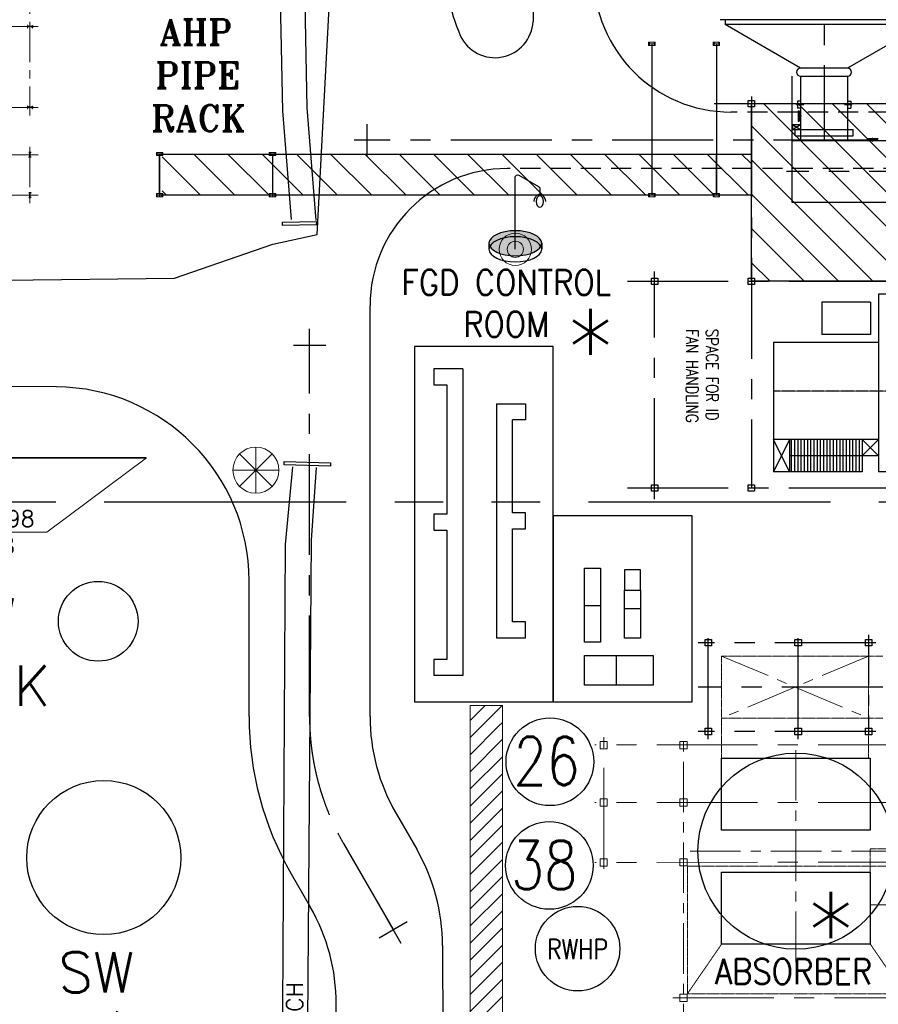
# Model space of a CAD drawing. Header units: inches. Extents: x -4968858 to -265257, y -220693 to 1871410.
# Tile 77 of 225: x -1978399 to -1925203, y 913738 to 974712. Entities that reach past the tile are written whole.
import ezdxf
from ezdxf.enums import TextEntityAlignment as Align

# ---------------------------------------------------------------- set-up
doc = ezdxf.new("R2010")
doc.units = ezdxf.units.IN
doc.header["$MEASUREMENT"] = 0
for name, pattern in [('CENTER', [2, 1.25, -0.25, 0.25, -0.25]), ('CENTER2', [1.125, 0.75, -0.125, 0.125, -0.125]), ('CONTINOUS', [0]), ('HIDDEN', [0.375, 0.25, -0.125]), ('PHANTOM', [2.5, 1.25, -0.25, 0.25, -0.25, 0.25, -0.25])]:
    doc.linetypes.add(name, pattern=pattern)
for name, color, linetype, lineweight in [('01_Dimension', 12, 'Continuous', 13), ('01_Pipe Support', 31, 'Continuous', 13), ('2cen', 1, 'CENTER', 18), ('CEN', 120, 'CENTER', 13), ('CENTER LINE', 8, 'CENTER', 9), ('COLUMN', 5, 'Continuous', 25), ('New pipe', 11, 'Continuous', 50), ('P', 250, 'Continuous', 100)]:
    doc.layers.add(name, color=color, linetype=linetype, lineweight=lineweight)
for name, color, linetype in [('building', 7, 'Continuous'), ('DCEN', 3, 'CENTER'), ('DDMM', 2, 'Continuous'), ('DOBK', 7, 'Continuous'), ('Existing Drain', 253, 'Continuous'), ('Existing Units', 253, 'Continuous'), ('Features', 8, 'Continuous'), ('grid-20m', 53, 'Continuous'), ('HATCH', 9, 'Continuous'), ('OBH', 6, 'HIDDEN'), ('obk', 7, 'Continuous'), ('OBN', 1, 'Continuous'), ('PARAPET', 55, 'Continuous'), ('PIPE RACK', 150, 'Continuous'), ('PR cols', 7, 'Continuous'), ('text', 7, 'Continuous'), ('TXT', 7, 'Continuous'), ('UNDER GROUND CABLE LINE', 183, 'Continuous')]:
    doc.layers.add(name, color=color, linetype=linetype)
doc.styles.add('D3', font='SIMPLEX.SHX', dxfattribs={"width": 0.75, "height": 700})
doc.styles.add('ROMANC', font='romanc')
doc.styles.add('ROMAND', font='romans.shx', dxfattribs={"height": 250})
doc.styles.add('ROMANS', font='romans.shx', dxfattribs={"width": 0.8})
doc.styles.add('ROMANT', font='ROMANT.SHX')
doc.styles.add('RS', font='romans.shx')
doc.styles.add('S3', font='romans.shx', dxfattribs={"width": 0.8})
doc.styles.get("Standard").update_dxf_attribs({"font": 'romans.shx', "height": 1000})
doc.dimstyles.get("Standard").update_dxf_attribs({"dimtxt": 0.18, "dimasz": 0.18, "dimexe": 0.18, "dimexo": 0.0625, "dimgap": 0.09, "dimtad": 0, "dimtih": 1, "dimtoh": 1, "dimdec": 4, "dimzin": 0, "dimdsep": 46, "dimtxsty": 'Standard', "dimcen": 0.09, "dimadec": 0, "dimazin": 0, "dimtfac": 1, "dimtdec": 4, "dimtofl": 0, "dimtmove": 0, "dimatfit": 3, "dimfxl": 0, "dimtolj": 1, "dimtzin": 0, "dimarcsym": 0})

# ---------------------------------------------------------------- blocks, each defined once
blk = doc.blocks.new('NDVZ 42 PL')
for p, q in [((602444, 302905), (602444, 300810)), ((602844, 302905), (602844, 300810))]:
    blk.add_line(p, q)
at = {"color": 7}
blk.add_line((602444, 302905), (602444, 300810), dxfattribs=at)
at = {"layer": 'CEN'}
blk.add_line((602444, 302905), (602444, 300810), dxfattribs=at)
at = {"layer": 'DCEN'}
for p, q in [((598444, 307358), (598444, 291158)), ((591644, 301858), (604444, 301858))]:
    blk.add_line(p, q, dxfattribs=at)
at = {"layer": 'OBH', "linetype": 'HIDDEN'}
for p, q in [((591996, 304490), (591996, 299225)), ((590856, 303758), (590856, 299958)), ((593996, 302905), (592150, 302063)), ((593996, 300810), (592146, 301701))]:
    blk.add_line(p, q, dxfattribs=at)
blk.add_arc((592233, 301881), 200, 114.50986, 244.28351, dxfattribs=at)
at = {"layer": 'obk'}
for p, q in [((590856, 303758), (591996, 304490)), ((594233, 303758), (596092, 304490)), ((596092, 304490), (596092, 299225)), ((590856, 303758), (594233, 303758)), ((594233, 303758), (594233, 299958)), ((602544, 303205), (602444, 302905)), ((602744, 303205), (602544, 303205)), ((602744, 303205), (602844, 302905)), ((598092, 302905), (596246, 302063)), ((602544, 300510), (602444, 300810)), ((602744, 300510), (602844, 300810)), ((602744, 300510), (602544, 300510)), ((590856, 299958), (594233, 299958)), ((591996, 299225), (590856, 299958)), ((594233, 299958), (596092, 299225))]:
    blk.add_line(p, q, dxfattribs=at)
at = {"layer": 'obk', "color": 2}
for p, q in [((591996, 304490), (599265, 304490)), ((593996, 304490), (593996, 302905)), ((594396, 304490), (594396, 302905)), ((598092, 304490), (598092, 302905)), ((598492, 304490), (598492, 302905)), ((599265, 304490), (600525, 302905)), ((593996, 302905), (602444, 302905)), ((594623, 302905), (594623, 300810)), ((593996, 300810), (602444, 300810)), ((593996, 300810), (593996, 299225)), ((594396, 300810), (594396, 299225)), ((598092, 300810), (598092, 299225)), ((598492, 300810), (598492, 299225)), ((599265, 299225), (600525, 300810)), ((591996, 299225), (599265, 299225))]:
    blk.add_line(p, q, dxfattribs=at)
at = {"layer": 'obk'}
blk.add_arc((596329, 301881), 200, 114.50986, 244.28351, dxfattribs=at)
at = {"layer": 'OBN'}
for p, q in [((592444, 307358), (603444, 307358)), ((592444, 307358), (592444, 297658)), ((603444, 307358), (603444, 297658)), ((592444, 297658), (603444, 297658)), ((595444, 297658), (595444, 291158)), ((601444, 297658), (601444, 291158)), ((601444, 296658), (602444, 297658)), ((601444, 297658), (602444, 296658)), ((602444, 297658), (602444, 292158)), ((592944, 297158), (594944, 297158)), ((592944, 297158), (592944, 294158)), ((594944, 297158), (594944, 294158)), ((601444, 296658), (603444, 296658)), ((601444, 296458), (603444, 296458)), ((603444, 296658), (603444, 291158)), ((601444, 296258), (603444, 296258)), ((601444, 296058), (603444, 296058)), ((601444, 295858), (603444, 295858)), ((601444, 295658), (603444, 295658)), ((601444, 295458), (603444, 295458)), ((601444, 295258), (603444, 295258)), ((601444, 295058), (603444, 295058)), ((601444, 294858), (603444, 294858)), ((601444, 294658), (603444, 294658)), ((592944, 294158), (594944, 294158)), ((601444, 294458), (603444, 294458)), ((601444, 294258), (603444, 294258)), ((601444, 294058), (603444, 294058)), ((601444, 293858), (603444, 293858)), ((601444, 293658), (603444, 293658)), ((601444, 293458), (603444, 293458)), ((601444, 293258), (603444, 293258)), ((601444, 293058), (603444, 293058)), ((601444, 292858), (603444, 292858)), ((601444, 292658), (603444, 292658)), ((601444, 292458), (603444, 292458)), ((601444, 292258), (603444, 292258)), ((601444, 292158), (603444, 292158)), ((601444, 292158), (603444, 291158)), ((603444, 292158), (601444, 291158)), ((595444, 291158), (603444, 291158))]:
    blk.add_line(p, q, dxfattribs=at)
at = {"linetype": 'CONTINOUS', "lineweight": 15}
blk.add_wipeout([(595605, 301695), (601487, 301695), (601487, 302970), (595605, 302970)], dxfattribs=at).dxf.layer = 'TXT'
at = {"layer": 'TXT', "linetype": 'CONTINOUS', "lineweight": 15, "style": 'D3', "width": 0.75}
blk.add_text('CL.OF.ID FAN ', height=750, dxfattribs=at).set_placement((595867, 301958))
blk = doc.blocks.new('SAD')
for p, q in [((-150, -325), (-150, 325)), ((-150, 325), (-100, 325)), ((-100, -325), (-100, 325)), ((-100, 225), (0, 225)), ((-150, -325), (-100, -325)), ((-100, -225), (0, -225))]:
    blk.add_line(p, q)
at = {"layer": 'CEN'}
blk.add_line((-185, 0), (59, 0), dxfattribs=at)
blk = doc.blocks.new('A$C297D596E')
at = {"layer": 'CEN', "linetype": 'CENTER'}
for p, q in [((153933, -22540), (153933, -22053)), ((153933, -25058), (153933, -25545))]:
    blk.add_line(p, q, dxfattribs=at)
at = {"layer": 'DCEN', "ltscale": 5000}
for p, q in [((153870, -30609), (153870, 29822)), ((158069, 25249), (158069, -26136)), ((91493, -23799), (156169, -23799)), ((153425, -28300), (177670, -28300)), ((178356, -34300), (164256, -34300))]:
    blk.add_line(p, q, dxfattribs=at)
at = {"layer": 'DDMM', "color": 2}
for p, q in [((155469, -25749), (155169, -25249)), ((155169, -25749), (155469, -25249)), ((155469, -25749), (155169, -25249)), ((155169, -25749), (155469, -25249))]:
    blk.add_line(p, q, dxfattribs=at)
at = {"layer": 'DOBK'}
for p, q in [((153708, -22149), (154158, -22149)), ((153708, -22349), (153708, -22149)), ((154158, -22349), (154158, -22149)), ((153708, -25249), (153708, -25449)), ((153708, -25449), (154158, -25449)), ((154158, -25249), (154158, -25449)), ((155169, -25749), (155169, -25249)), ((155169, -25749), (155169, -25249)), ((155469, -25749), (155469, -25249)), ((155469, -25749), (155469, -25249)), ((155169, -25749), (155469, -25749)), ((155169, -25749), (155469, -25749))]:
    blk.add_line(p, q, dxfattribs=at)
at = {"layer": 'obk'}
for p, q in [((156169, 25249), (156169, -25798)), ((159969, -25798), (159969, 25249)), ((148670, -17366), (148670, -30232)), ((148670, -17366), (148670, -30232)), ((148970, -17666), (148970, -29932)), ((148970, -17666), (151670, -22349)), ((151670, -22349), (151670, -25249)), ((152170, -25249), (152170, -22349)), ((152170, -22349), (156169, -22349)), ((155469, -25581), (155469, -21986)), ((155869, -21986), (155469, -21986)), ((155869, -25581), (155869, -21986)), ((151670, -25249), (148970, -29932)), ((152170, -25249), (156169, -25249)), ((155869, -25581), (155469, -25581)), ((152170, -25798), (159969, -25798)), ((148670, -29932), (148970, -29932))]:
    blk.add_line(p, q, dxfattribs=at)
for points in [[(153670, -28500), (153670, -28100), (154070, -28100), (154070, -28500)], [(164670, -28500), (164670, -28100), (165070, -28100), (165070, -28500)], [(164670, -28500), (164670, -28100), (165070, -28100), (165070, -28500)], [(164670, -28500), (164670, -28100), (165070, -28100), (165070, -28500)], [(164670, -28500), (164670, -28100), (165070, -28100), (165070, -28500)], [(164670, -28500), (164670, -28100), (165070, -28100), (165070, -28500)], [(177470, -28500), (177470, -28100), (177870, -28100), (177870, -28500)], [(164670, -34500), (164670, -34100), (165070, -34100), (165070, -34500)], [(177470, -34500), (177470, -34100), (177870, -34100), (177870, -34500)]]:
    blk.add_lwpolyline(points, close=True, dxfattribs=at)
for centre, start, end in [((151920, -22349), 0, 180), ((151920, -25249), 180, 0)]:
    blk.add_arc(centre, 250, start, end, dxfattribs=at)
at = {"layer": 'DCEN', "ltscale": 5000}
blk.add_blockref('NDVZ 42 PL', (-426774, -318090), dxfattribs=at)
at = {"layer": 'text'}
blk.add_blockref('SAD', (156169, -20801), dxfattribs=at)
at = {"layer": 'text', "xscale": -1, "rotation": 270}
blk.add_blockref('SAD', (154630, -25249), dxfattribs=at)
at = {"layer": 'TXT', "linetype": 'CONTINOUS', "lineweight": 15, "insert": (167244, -30352), "char_height": 750, "width": 8114.77, "attachment_point": 1, "style": 'S3'}
blk.add_mtext('{\\W1.12413; }SPACE FOR ID \\P{\\W1.16222; }FAN HANDLING', dxfattribs=at)
at = {"layer": 'DCEN', "ltscale": 5000}
for p, q in [((177670, -35987), (177670, 29822)), ((164870, -25948), (164870, 9518)), ((164870, -35987), (164870, -25948))]:
    blk.add_line(p, q, dxfattribs=at)
blk = doc.blocks.new('A$C4D8A3F78')
at = {"layer": 'PARAPET'}
for points in [[(44332, 117327, 219080), (46429, 117375, 219091), (46421, 117164, 219051), (44324, 117116, 219068), (44332, 117327, 219080)], [(44429, 102310, 218858), (44434, 102517, 218848), (47308, 102435, 218867), (47303, 102228, 218868), (44429, 102310, 218858)]]:
    blk.add_polyline3d(points, dxfattribs=at)
at = {"layer": 'UNDER GROUND CABLE LINE'}
for points in [[(44892, 117494, 219123), (44336, 124232, 219164), (43881, 146843, 219014), (24631, 148201, 218380), (14860, 148963, 218354), (14974, 151410, 218348), (15099, 155819, 218225), (15600, 176144, 217988)], [(17125, 176144, 217948), (16424, 151386, 218355), (16439, 150266, 218321), (24370, 149760, 218401), (42047, 148587, 218614), (45385, 148263, 219067), (45832, 124414, 219179), (46387, 117425, 219102)], [(44385, 54003, 218420), (44261, 54274, 219368), (44518, 97359, 219078), (44966, 102181, 218820)], [(46410, 102129, 218838), (46111, 97636, 219110), (45774, 54269, 219381), (45956, 54111, 218448)]]:
    blk.add_polyline3d(points, dxfattribs=at)
blk = doc.blocks.new('A$C126F4044')
at = {"color": 1, "linetype": 'CONTINOUS', "lineweight": 15}
for p, q in [((0, 0.95), (0, -0.95)), ((-0.672, -0.672), (0.672, 0.672)), ((0.672, -0.672), (-0.672, 0.672)), ((-0.95, 0), (0.95, 0))]:
    blk.add_line(p, q, dxfattribs=at)
blk.add_circle((0, 0), 0.95, dxfattribs=at)
blk = doc.blocks.new('AHP BLOCK')
at = {"layer": 'PIPE RACK'}
h = blk.add_hatch(dxfattribs=at)
h.set_pattern_fill('ANSI31', color=256, scale=12, angle=-90, style=0)
h.set_pattern_definition([(315, (-1402.3356, 47.0941), (1.0606602, 1.0606602), [])])
h.paths.add_polyline_path([(-28.959, 71.762), (27.541, 71.762), (27.541, 60.762), (-28.959, 60.762)])
h = blk.add_hatch(dxfattribs=at)
h.set_pattern_fill('ANSI31', color=256, scale=12, angle=-90, style=0)
h.set_pattern_definition([(315, (-1402.3356, 44.7257), (1.0606602, 1.0606602), [])])
h.paths.add_polyline_path([(-65.47, 68.644), (-28.959, 68.644), (-28.959, 66.094), (-65.47, 66.094)])
at = {"layer": '01_Dimension'}
for p, q in [((-35.126, 75.459, 0.024), (-35.126, 75.466, 0.024)), ((-35.126, 75.459, 0.024), (-35.126, 75.466, 0.024)), ((-31.126, 75.459, 0.024), (-31.126, 75.466, 0.024)), ((-31.126, 75.459, 0.024), (-31.126, 75.466, 0.024)), ((-65.626, 68.64), (-65.626, 68.648)), ((-65.626, 68.64), (-65.626, 68.648)), ((-58.626, 68.64), (-58.626, 68.648)), ((-58.626, 68.64), (-58.626, 68.648)), ((-65.626, 66.098), (-65.626, 66.09)), ((-65.626, 66.098), (-65.626, 66.09)), ((-58.626, 66.098), (-58.626, 66.09)), ((-58.626, 66.098), (-58.626, 66.09)), ((-35.126, 66.098, 0), (-35.126, 66.09, 0)), ((-35.126, 66.098, 0), (-35.126, 66.09, 0)), ((-31.126, 66.098, 0), (-31.126, 66.09, 0)), ((-31.126, 66.098, 0), (-31.126, 66.09, 0))]:
    blk.add_line(p, q, dxfattribs=at)
at = {"layer": '01_Pipe Support', "linetype": 'CENTER2', "ltscale": 2}
for points, elevation in [([(-34.926, 75.362), (-35.326, 75.362), (-35.326, 75.562), (-34.926, 75.562)], 0.025), ([(-34.926, 75.362), (-35.326, 75.362), (-35.326, 75.562), (-34.926, 75.562)], 0.025), ([(-30.926, 75.362), (-31.326, 75.362), (-31.326, 75.562), (-30.926, 75.562)], 0.025), ([(-30.926, 75.362), (-31.326, 75.362), (-31.326, 75.562), (-30.926, 75.562)], 0.025), ([(-65.426, 68.544), (-65.826, 68.544), (-65.826, 68.744), (-65.426, 68.744)], 0), ([(-65.426, 68.544), (-65.826, 68.544), (-65.826, 68.744), (-65.426, 68.744)], 0), ([(-58.426, 68.544), (-58.826, 68.544), (-58.826, 68.744), (-58.426, 68.744)], 0), ([(-58.426, 68.544), (-58.826, 68.544), (-58.826, 68.744), (-58.426, 68.744)], 0), ([(-65.426, 66.194), (-65.826, 66.194), (-65.826, 65.994), (-65.426, 65.994)], 0), ([(-65.426, 66.194), (-65.826, 66.194), (-65.826, 65.994), (-65.426, 65.994)], 0), ([(-58.426, 66.194), (-58.826, 66.194), (-58.826, 65.994), (-58.426, 65.994)], 0), ([(-58.426, 66.194), (-58.826, 66.194), (-58.826, 65.994), (-58.426, 65.994)], 0)]:
    blk.add_lwpolyline(points, close=True, dxfattribs=dict(at, elevation=elevation))
at = {"layer": '01_Pipe Support'}
for points, elevation in [([(-34.976, 75.532), (-34.976, 75.392), (-34.978, 75.392, -0.373885), (-34.985, 75.398), (-34.992, 75.447, 0.373885), (-35.005, 75.459), (-35.246, 75.459, 0.373885), (-35.259, 75.447), (-35.266, 75.398, -0.373885), (-35.273, 75.392), (-35.276, 75.392), (-35.276, 75.532), (-35.273, 75.532, -0.373885), (-35.266, 75.526), (-35.259, 75.478, 0.373885), (-35.246, 75.466), (-35.005, 75.466, 0.373885), (-34.992, 75.478), (-34.985, 75.526, -0.373885), (-34.978, 75.532)], 0.025), ([(-34.976, 75.532), (-34.976, 75.392), (-34.978, 75.392, -0.373885), (-34.985, 75.398), (-34.992, 75.447, 0.373885), (-35.005, 75.459), (-35.246, 75.459, 0.373885), (-35.259, 75.447), (-35.266, 75.398, -0.373885), (-35.273, 75.392), (-35.276, 75.392), (-35.276, 75.532), (-35.273, 75.532, -0.373885), (-35.266, 75.526), (-35.259, 75.478, 0.373885), (-35.246, 75.466), (-35.005, 75.466, 0.373885), (-34.992, 75.478), (-34.985, 75.526, -0.373885), (-34.978, 75.532)], 0.025), ([(-30.976, 75.532), (-30.976, 75.392), (-30.978, 75.392, -0.373885), (-30.985, 75.398), (-30.992, 75.447, 0.373885), (-31.005, 75.459), (-31.246, 75.459, 0.373885), (-31.259, 75.447), (-31.266, 75.398, -0.373885), (-31.273, 75.392), (-31.276, 75.392), (-31.276, 75.532), (-31.273, 75.532, -0.373885), (-31.266, 75.526), (-31.259, 75.478, 0.373885), (-31.246, 75.466), (-31.005, 75.466, 0.373885), (-30.992, 75.478), (-30.985, 75.526, -0.373885), (-30.978, 75.532)], 0.025), ([(-30.976, 75.532), (-30.976, 75.392), (-30.978, 75.392, -0.373885), (-30.985, 75.398), (-30.992, 75.447, 0.373885), (-31.005, 75.459), (-31.246, 75.459, 0.373885), (-31.259, 75.447), (-31.266, 75.398, -0.373885), (-31.273, 75.392), (-31.276, 75.392), (-31.276, 75.532), (-31.273, 75.532, -0.373885), (-31.266, 75.526), (-31.259, 75.478, 0.373885), (-31.246, 75.466), (-31.005, 75.466, 0.373885), (-30.992, 75.478), (-30.985, 75.526, -0.373885), (-30.978, 75.532)], 0.025), ([(-65.476, 68.714), (-65.476, 68.574), (-65.478, 68.574, -0.373885), (-65.485, 68.58), (-65.492, 68.628, 0.373885), (-65.505, 68.64), (-65.746, 68.64, 0.373885), (-65.759, 68.628), (-65.766, 68.58, -0.373885), (-65.773, 68.574), (-65.776, 68.574), (-65.776, 68.714), (-65.773, 68.714, -0.373885), (-65.766, 68.708), (-65.759, 68.66, 0.373885), (-65.746, 68.648), (-65.505, 68.648, 0.373885), (-65.492, 68.66), (-65.485, 68.708, -0.373885), (-65.478, 68.714)], 0), ([(-65.476, 68.714), (-65.476, 68.574), (-65.478, 68.574, -0.373885), (-65.485, 68.58), (-65.492, 68.628, 0.373885), (-65.505, 68.64), (-65.746, 68.64, 0.373885), (-65.759, 68.628), (-65.766, 68.58, -0.373885), (-65.773, 68.574), (-65.776, 68.574), (-65.776, 68.714), (-65.773, 68.714, -0.373885), (-65.766, 68.708), (-65.759, 68.66, 0.373885), (-65.746, 68.648), (-65.505, 68.648, 0.373885), (-65.492, 68.66), (-65.485, 68.708, -0.373885), (-65.478, 68.714)], 0), ([(-58.476, 68.714), (-58.476, 68.574), (-58.478, 68.574, -0.373885), (-58.485, 68.58), (-58.492, 68.628, 0.373885), (-58.505, 68.64), (-58.746, 68.64, 0.373885), (-58.759, 68.628), (-58.766, 68.58, -0.373885), (-58.773, 68.574), (-58.776, 68.574), (-58.776, 68.714), (-58.773, 68.714, -0.373885), (-58.766, 68.708), (-58.759, 68.66, 0.373885), (-58.746, 68.648), (-58.505, 68.648, 0.373885), (-58.492, 68.66), (-58.485, 68.708, -0.373885), (-58.478, 68.714)], 0), ([(-58.476, 68.714), (-58.476, 68.574), (-58.478, 68.574, -0.373885), (-58.485, 68.58), (-58.492, 68.628, 0.373885), (-58.505, 68.64), (-58.746, 68.64, 0.373885), (-58.759, 68.628), (-58.766, 68.58, -0.373885), (-58.773, 68.574), (-58.776, 68.574), (-58.776, 68.714), (-58.773, 68.714, -0.373885), (-58.766, 68.708), (-58.759, 68.66, 0.373885), (-58.746, 68.648), (-58.505, 68.648, 0.373885), (-58.492, 68.66), (-58.485, 68.708, -0.373885), (-58.478, 68.714)], 0), ([(-65.476, 66.024), (-65.476, 66.164), (-65.478, 66.164, 0.373885), (-65.485, 66.158), (-65.492, 66.11, -0.373885), (-65.505, 66.098), (-65.746, 66.098, -0.373885), (-65.759, 66.11), (-65.766, 66.158, 0.373885), (-65.773, 66.164), (-65.776, 66.164), (-65.776, 66.024), (-65.773, 66.024, 0.373885), (-65.766, 66.03), (-65.759, 66.078, -0.373885), (-65.746, 66.09), (-65.505, 66.09, -0.373885), (-65.492, 66.078), (-65.485, 66.03, 0.373885), (-65.478, 66.024)], 0), ([(-65.476, 66.024), (-65.476, 66.164), (-65.478, 66.164, 0.373885), (-65.485, 66.158), (-65.492, 66.11, -0.373885), (-65.505, 66.098), (-65.746, 66.098, -0.373885), (-65.759, 66.11), (-65.766, 66.158, 0.373885), (-65.773, 66.164), (-65.776, 66.164), (-65.776, 66.024), (-65.773, 66.024, 0.373885), (-65.766, 66.03), (-65.759, 66.078, -0.373885), (-65.746, 66.09), (-65.505, 66.09, -0.373885), (-65.492, 66.078), (-65.485, 66.03, 0.373885), (-65.478, 66.024)], 0), ([(-58.476, 66.024), (-58.476, 66.164), (-58.478, 66.164, 0.373885), (-58.485, 66.158), (-58.492, 66.11, -0.373885), (-58.505, 66.098), (-58.746, 66.098, -0.373885), (-58.759, 66.11), (-58.766, 66.158, 0.373885), (-58.773, 66.164), (-58.776, 66.164), (-58.776, 66.024), (-58.773, 66.024, 0.373885), (-58.766, 66.03), (-58.759, 66.078, -0.373885), (-58.746, 66.09), (-58.505, 66.09, -0.373885), (-58.492, 66.078), (-58.485, 66.03, 0.373885), (-58.478, 66.024)], 0), ([(-58.476, 66.024), (-58.476, 66.164), (-58.478, 66.164, 0.373885), (-58.485, 66.158), (-58.492, 66.11, -0.373885), (-58.505, 66.098), (-58.746, 66.098, -0.373885), (-58.759, 66.11), (-58.766, 66.158, 0.373885), (-58.773, 66.164), (-58.776, 66.164), (-58.776, 66.024), (-58.773, 66.024, 0.373885), (-58.766, 66.03), (-58.759, 66.078, -0.373885), (-58.746, 66.09), (-58.505, 66.09, -0.373885), (-58.492, 66.078), (-58.485, 66.03, 0.373885), (-58.478, 66.024)], 0)]:
    blk.add_lwpolyline(points, format="xyb", close=True, dxfattribs=dict(at, elevation=elevation))
at = {"layer": '01_Pipe Support', "linetype": 'CENTER2', "ltscale": 2}
for points in [[(-34.926, 66.194), (-35.326, 66.194), (-35.326, 65.994), (-34.926, 65.994)], [(-34.926, 66.194), (-35.326, 66.194), (-35.326, 65.994), (-34.926, 65.994)], [(-30.926, 66.194), (-31.326, 66.194), (-31.326, 65.994), (-30.926, 65.994)], [(-30.926, 66.194), (-31.326, 66.194), (-31.326, 65.994), (-30.926, 65.994)]]:
    blk.add_lwpolyline(points, close=True, dxfattribs=at)
at = {"layer": '01_Pipe Support'}
for points in [[(-34.976, 66.024), (-34.976, 66.164), (-34.978, 66.164, 0.373885), (-34.985, 66.158), (-34.992, 66.11, -0.373885), (-35.005, 66.098), (-35.246, 66.098, -0.373885), (-35.259, 66.11), (-35.266, 66.158, 0.373885), (-35.273, 66.164), (-35.276, 66.164), (-35.276, 66.024), (-35.273, 66.024, 0.373885), (-35.266, 66.03), (-35.259, 66.078, -0.373885), (-35.246, 66.09), (-35.005, 66.09, -0.373885), (-34.992, 66.078), (-34.985, 66.03, 0.373885), (-34.978, 66.024)], [(-34.976, 66.024), (-34.976, 66.164), (-34.978, 66.164, 0.373885), (-34.985, 66.158), (-34.992, 66.11, -0.373885), (-35.005, 66.098), (-35.246, 66.098, -0.373885), (-35.259, 66.11), (-35.266, 66.158, 0.373885), (-35.273, 66.164), (-35.276, 66.164), (-35.276, 66.024), (-35.273, 66.024, 0.373885), (-35.266, 66.03), (-35.259, 66.078, -0.373885), (-35.246, 66.09), (-35.005, 66.09, -0.373885), (-34.992, 66.078), (-34.985, 66.03, 0.373885), (-34.978, 66.024)], [(-30.976, 66.024), (-30.976, 66.164), (-30.978, 66.164, 0.373885), (-30.985, 66.158), (-30.992, 66.11, -0.373885), (-31.005, 66.098), (-31.246, 66.098, -0.373885), (-31.259, 66.11), (-31.266, 66.158, 0.373885), (-31.273, 66.164), (-31.276, 66.164), (-31.276, 66.024), (-31.273, 66.024, 0.373885), (-31.266, 66.03), (-31.259, 66.078, -0.373885), (-31.246, 66.09), (-31.005, 66.09, -0.373885), (-30.992, 66.078), (-30.985, 66.03, 0.373885), (-30.978, 66.024)], [(-30.976, 66.024), (-30.976, 66.164), (-30.978, 66.164, 0.373885), (-30.985, 66.158), (-30.992, 66.11, -0.373885), (-31.005, 66.098), (-31.246, 66.098, -0.373885), (-31.259, 66.11), (-31.266, 66.158, 0.373885), (-31.273, 66.164), (-31.276, 66.164), (-31.276, 66.024), (-31.273, 66.024, 0.373885), (-31.266, 66.03), (-31.259, 66.078, -0.373885), (-31.246, 66.09), (-31.005, 66.09, -0.373885), (-30.992, 66.078), (-30.985, 66.03, 0.373885), (-30.978, 66.024)]]:
    blk.add_lwpolyline(points, format="xyb", close=True, dxfattribs=at)
at = {"layer": 'PIPE RACK'}
for p, q in [((-35.126, 75.466, 0.024), (-35.126, 73.862, 0.024)), ((-35.126, 75.466, 0.024), (-35.126, 66.462, 0.024)), ((-31.126, 75.466, 0.024), (-31.126, 73.862, 0.024)), ((-31.126, 75.466, 0.024), (-31.126, 66.462, 0.024)), ((-31.126, 75.462, 0.024), (-31.126, 73.962, 0.024)), ((-35.126, 69.267, 0.024), (-35.126, 66.667, 0.024)), ((-35.126, 69.267, 0.024), (-35.126, 66.094, 0.024)), ((-31.126, 69.267, 0.024), (-31.126, 66.667, 0.024)), ((-31.126, 69.267, 0.024), (-31.126, 66.667, 0.024)), ((-65.626, 68.648, 0), (-65.626, 65.994, -0.001)), ((-65.626, 68.648, 0), (-65.626, 65.994, -0.001)), ((-65.626, 68.644), (-31.126, 68.644)), ((-58.626, 68.648, 0), (-58.626, 65.994, -0.001)), ((-58.626, 68.648, 0), (-58.626, 65.994, -0.001)), ((-65.626, 66.894), (-65.626, 66.294)), ((-65.626, 66.894), (-65.626, 66.294)), ((-58.626, 66.894), (-58.626, 66.294)), ((-58.626, 66.894), (-58.626, 66.294))]:
    blk.add_line(p, q, dxfattribs=at)
for points in [[(-28.959, 71.762), (27.541, 71.762), (27.541, 60.762), (-28.959, 60.762)], [(-65.626, 68.644), (-31.126, 68.644), (-31.126, 66.094), (-65.626, 66.094)], [(-31.126, 68.644), (-28.959, 68.644), (-28.959, 66.094), (-31.126, 66.094)]]:
    blk.add_lwpolyline(points, close=True, dxfattribs=at)
at = {"color": 3, "linetype": 'CONTINOUS', "lineweight": 15, "insert": (-67.52, 76.999), "char_height": 1.6, "width": 10.20561, "attachment_point": 1, "style": 'ROMANT'}
blk.add_mtext('{\\W1.71306; }AHP \\P{\\W1.47496; }PIPE \\P{\\W1.23687; }RACK', dxfattribs=at)
blk = doc.blocks.new('A$C412216A9')
at = {"layer": 'Existing Units'}
for points in [[(-147696, 100037, 0), (-123784, 101038, 0), (-113360, 105657, 0), (-104852, 107499, 0), (-85358, 110850, 0), (-79117, 112129, 0), (-61889, 112962, 0), (-19951, 113029, 0), (9683, 113559, 0), (20094, 113664, 0), (37628, 113862, 0), (43734, 115964, 0), (46478, 116563, 0), (47455, 135324, 0), (47403, 145111, 0), (47100, 147410, 0), (39253, 156515, 0)], [(30317, 107125, 0), (20667, 107179, 0), (10256, 107074, 0), (-19820, 106737, 0), (-62715, 106813, 0), (-76049, 105380, 0), (-81585, 103049, 0), (-83013, 97004, 0), (-83339, 89416, 0), (-82245, 62868, 0), (-80737, 60613, 0), (-76633, 58340, 0), (-74542, 57839, 0), (-46312, 57692, 0), (-30867, 57439, 0), (-26612, 57145, 0)], [(54248, 72539, 0), (54356, 39875, 0)], [(47971, 39081, 0), (47602, 45147, 0), (47654, 68894, 0)]]:
    blk.add_polyline3d(points, dxfattribs=at)
blk = doc.blocks.new('FGD facilities')
at = {"lineweight": 15}
h = blk.add_hatch(dxfattribs=at)
h.set_pattern_fill('ANSI31', color=21, scale=6000, style=0)
h.set_pattern_definition([(45, (2310336.5, -934225.15), (-530.33009, 530.33009), [])])
edge = h.paths.add_edge_path()
edge.add_line((355946, -56678), (357946, -55976))
edge.add_line((357946, -55976), (357946, -14725))
edge.add_arc((346142, -16882), 12000, 10.3571, 20.94328)
edge.add_line((357349, -12593), (355946, -12593))
edge.add_line((355946, -12593), (355946, -56678))
edge = h.paths.add_edge_path(flags=17)
edge.add_line((357946, -12593), (357349, -12593))
edge.add_arc((346142, -16882), 12000, 10.3571, 20.94328, ccw=False)
edge.add_line((357946, -14725), (357946, -12593))
for p, q in [((355504, 8256), (353704, 8256)), ((353704, 8256), (353704, 7256)), ((355504, 8256), (355504, -10744)), ((353704, 7256), (354504, 7256)), ((354504, 7256), (354504, -744)), ((357578, 6087), (357578, -8413)), ((357578, 6087), (359378, 6087)), ((359378, 6087), (359378, 5087)), ((358578, -663), (358578, 5087)), ((359378, 5087), (358578, 5087)), ((354504, -744), (353704, -744)), ((353704, -744), (353704, -1744)), ((359378, -663), (358578, -663)), ((359378, -1663), (359378, -663)), ((353704, -1744), (354504, -1744)), ((354504, -1744), (354504, -9744)), ((358578, -7413), (358578, -1663)), ((358578, -1663), (359378, -1663)), ((363041, -6400), (364027, -6400)), ((365509, -6597), (366480, -6597)), ((359378, -7413), (358578, -7413)), ((359378, -8413), (359378, -7413)), ((357578, -8413), (359378, -8413)), ((354504, -9744), (353704, -9744)), ((353704, -9744), (353704, -10744)), ((365013, -11337), (365013, -9509)), ((355504, -10744), (353704, -10744))]:
    blk.add_line(p, q)
at = {"color": 2, "lineweight": 0}
for p, q in [((363998, -14836), (364450, -14836)), ((363998, -15287), (363998, -14836)), ((364450, -14836), (364450, -15287)), ((368936, -14840), (369387, -14840)), ((368936, -15291), (368936, -14840)), ((369387, -14840), (369387, -15291)), ((364450, -15287), (363998, -15287)), ((369387, -15291), (368936, -15291)), ((363998, -18389), (364450, -18389)), ((363998, -18841), (363998, -18389)), ((364450, -18841), (363998, -18841)), ((364450, -18389), (364450, -18841)), ((368936, -18386), (369387, -18386)), ((368936, -18838), (368936, -18386)), ((369387, -18838), (368936, -18838)), ((369387, -18386), (369387, -18838)), ((363998, -22092), (364450, -22092)), ((363998, -22092), (363998, -22544)), ((364450, -22544), (363998, -22544)), ((364450, -22092), (364450, -22544)), ((368936, -22089), (369387, -22089)), ((368936, -22541), (368936, -22089)), ((369387, -22541), (368936, -22541)), ((369387, -22089), (369387, -22541)), ((368936, -30484), (369387, -30484)), ((368936, -30936), (368936, -30484)), ((369387, -30484), (369387, -30936)), ((369387, -30936), (368936, -30936))]:
    blk.add_line(p, q, dxfattribs=at)
at = {"color": 1, "linetype": 'CONTINOUS', "lineweight": 15}
blk.add_line((369523, -30458), (369408, -30458), dxfattribs=at)
at = {"color": 130, "linetype": 'CONTINOUS', "ltscale": 2}
for points in [[(352504, 9635), (352504, -12365), (361104, -12365), (361104, 9635)], [(369704, -12365), (369704, -865), (361104, -865), (361104, -12365)]]:
    blk.add_lwpolyline(points, close=True, dxfattribs=at)
for points in [[(363041, -8690), (363041, -4092), (364027, -4092), (364027, -8690)], [(366500, -5454), (366500, -4197), (365509, -4197), (365509, -5454)], [(365514, -8442), (365514, -5454), (366500, -5454), (366500, -8442)], [(363041, -11333), (363041, -9509), (367283, -9509), (367283, -11333)]]:
    blk.add_lwpolyline(points, close=True)
at = {"color": 1}
for points in [[(380744, -20328), (371528, -20328), (371528, -15862), (380744, -15862)], [(380744, -27383), (371528, -27383), (371528, -22917), (380744, -22917)]]:
    blk.add_lwpolyline(points, close=True, dxfattribs=at)
at = {"color": 2}
blk.add_circle((376136, -21622, 0), 6072, dxfattribs=at)
at = {"layer": 'CENTER LINE', "color": 6}
for p, q in [((381520, -9537), (371528, -9537)), ((371528, -9537), (371528, -13387)), ((380639, -13387), (380639, -9537)), ((381520, -13387), (371528, -13387)), ((371528, -13387), (371528, -15862)), ((380638, -13387), (380638, -15862)), ((380744, -21487), (397752, -21487)), ((380744, -24938), (380744, -21487)), ((380744, -24938), (397752, -24938))]:
    blk.add_line(p, q, dxfattribs=at)
at = {"layer": 'CENTER LINE', "color": 6, "ltscale": 2500}
for p, q in [((380639, -9537), (371528, -13387)), ((371528, -9537), (380638, -13387)), ((369162, -34210, 0), (369162, -14572)), ((376136, -28488, 0), (376136, -14757, 0)), ((369584, -21622, 0), (382687, -21622, 0))]:
    blk.add_line(p, q, dxfattribs=at)
at = {"layer": 'CENTER LINE', "color": 6, "ltscale": 5000}
for p, q in [((364224, -22716), (364224, -14572)), ((383758, -15036), (363685, -15048)), ((383758, -18604), (363685, -18616)), ((383758, -22307), (363685, -22319)), ((368516, -30710, 0), (383758, -30710, 0))]:
    blk.add_line(p, q, dxfattribs=at)
at = {"layer": 'CENTER LINE', "color": 1}
for p, q in [((371528, -27383), (369408, -30458)), ((380744, -27383), (382863, -30458))]:
    blk.add_line(p, q, dxfattribs=at)
at = {"layer": 'CENTER LINE', "color": 6}
blk.add_lwpolyline([(382863, -22558), (382863, -30458), (369408, -30458), (369408, -22558)], close=True, dxfattribs=at)
at = {"layer": 'DCEN', "ltscale": 5000}
for p, q in [((370703, -14679), (370703, -8246)), ((376275, -14679), (376275, -8246)), ((381083, -8712), (370084, -8712)), ((381520, -11462), (370084, -11462)), ((381083, -14212), (370084, -14212))]:
    blk.add_line(p, q, dxfattribs=at)
at = {"layer": 'DCEN', "ltscale": 2500}
blk.add_line((380639, -8222), (380639, -14387), dxfattribs=at)
at = {"layer": 'Existing Drain', "linetype": 'CONTINOUS', "lineweight": 15}
blk.add_lwpolyline([(355946, -56678), (357946, -55976), (357946, -12593), (355946, -12593)], close=True, dxfattribs=at)
at = {"layer": 'obk'}
for points in [[(370903, -8912), (370503, -8912), (370503, -8512), (370903, -8512)], [(370903, -8912), (370503, -8912), (370503, -8512), (370903, -8512)], [(376475, -8913), (376075, -8913), (376075, -8513), (376475, -8513)], [(376475, -8913), (376075, -8913), (376075, -8513), (376475, -8513)], [(380843, -8912), (380443, -8912), (380443, -8512), (380843, -8512)], [(380843, -8912), (380443, -8912), (380443, -8512), (380843, -8512)], [(370903, -14412), (370503, -14412), (370503, -14012), (370903, -14012)], [(370903, -14412), (370503, -14412), (370503, -14012), (370903, -14012)], [(376475, -14413), (376075, -14413), (376075, -14013), (376475, -14013)], [(376475, -14413), (376075, -14413), (376075, -14013), (376475, -14013)], [(380843, -14412), (380443, -14412), (380443, -14012), (380843, -14012)], [(380843, -14412), (380443, -14412), (380443, -14012), (380843, -14012)]]:
    blk.add_lwpolyline(points, close=True, dxfattribs=at)
blk = doc.blocks.new('ISMB300')
at = {"layer": '2cen', "color": 2, "ltscale": 100}
for p, q in [((-1052045, 94255), (-1051695, 94255)), ((-1051870, 94231), (-1051870, 94280))]:
    blk.add_line(p, q, dxfattribs=at)
at = {"layer": 'COLUMN', "color": 1, "ltscale": 100}
for p, q in [((-1052020, 94325), (-1052020, 94185)), ((-1052014, 94325), (-1052020, 94325)), ((-1052014, 94185), (-1052020, 94185)), ((-1052011, 94323), (-1052004, 94271)), ((-1052011, 94188), (-1052004, 94240)), ((-1051750, 94259), (-1051991, 94259)), ((-1051750, 94252), (-1051991, 94252)), ((-1051730, 94323), (-1051737, 94271)), ((-1051730, 94188), (-1051737, 94240)), ((-1051727, 94325), (-1051720, 94325)), ((-1051727, 94185), (-1051720, 94185)), ((-1051720, 94325), (-1051720, 94185))]:
    blk.add_line(p, q, dxfattribs=at)
for centre, radius, start, end in [((-1052014, 94322), 3.2, 6, 90), ((-1052014, 94189), 3.2, 270, 354), ((-1051991, 94272), 13, 186, 270), ((-1051991, 94239), 13, 90, 174), ((-1051750, 94272), 13, 270, 354), ((-1051750, 94239), 13, 6, 90), ((-1051727, 94322), 3.2, 90, 174), ((-1051727, 94189), 3.2, 186, 270)]:
    blk.add_arc(centre, radius, start, end, dxfattribs=at)
at = {"layer": 'HATCH', "color": 1}
for points in [[(-1052020, 94255), (-1052020, 94255)], [(-1051870, 94252), (-1051870, 94252)]]:
    blk.add_lwpolyline(points, close=True, dxfattribs=at)
for points in [[(-1052004, 94240), (-1052004, 94240, -0.383864)], [(-1051750, 94252), (-1051750, 94252, -0.383864)]]:
    blk.add_lwpolyline(points, format="xyb", close=True, dxfattribs=at)
blk = doc.blocks.new('PR')
at = {"layer": 'PR cols', "color": 2, "linetype": 'CENTER', "lineweight": 15, "ltscale": 2000}
for p, q in [((328680, 73736), (328680, 23940)), ((323180, 29440), (329180, 29440)), ((323180, 24440), (329180, 24440)), ((328680, 22000), (328680, 18500)), ((329180, 21500), (268180, 21500)), ((329180, 19000), (268180, 19000))]:
    blk.add_line(p, q, dxfattribs=at)
for p in [(1380550, -64815), (1380550, -69815)]:
    blk.add_blockref('ISMB300', p)
at = {"rotation": 270}
for p in [(234425, -1030370), (234425, -1032870)]:
    blk.add_blockref('ISMB300', p, dxfattribs=at)
blk = doc.blocks.new('A$C66CA2C00')
at = {"lineweight": -3}
h = blk.add_hatch(color=7, dxfattribs=at)
edge = h.paths.add_edge_path()
edge.add_ellipse((0, 124), major_axis=(-544, 0), ratio=0.475906, start_angle=0, end_angle=360)
at = {"color": 7, "lineweight": -3}
for p, q in [((-75, 1529), (-480, 1298)), ((0, 0), (0, 1486)), ((-505, 1254), (-505, 1105)), ((-544, 124), (-544, 0)), ((544, 124), (544, 0))]:
    blk.add_line(p, q, dxfattribs=at)
for centre, radius, start, end in [((-50, 1486), 50, 0, 119.73), ((-455, 1254), 50, 119.73, 180), ((-459, 987), 164, 106.402, 181.1243), ((-551, 987), 164, 358.8757, 73.598)]:
    blk.add_arc(centre, radius, start, end, dxfattribs=at)
for centre, major_axis, ratio in [((-505, 986), (0, 119), 0.636985), ((0, 124), (-544, 0), 0.475906), ((0, 0), (-544, 0), 0.475906)]:
    blk.add_ellipse(centre, major_axis=major_axis, ratio=ratio, dxfattribs=at)
blk = doc.blocks.new('A$C27A64344')
at = {"linetype": 'CONTINOUS', "lineweight": 15}
h = blk.add_hatch(color=240, dxfattribs=at)
h.dxf.hatch_style = 1
h.paths.add_polyline_path([(58250, 115650, 1), (59250, 115650, 1)])
for radius in [1000, 500]:
    blk.add_circle((58750, 115650), radius, dxfattribs=at)
at = {"color": 7, "lineweight": -3, "xscale": -3, "yscale": 3, "zscale": 3}
blk.add_blockref('A$C66CA2C00', (58750, 115650), dxfattribs=at)
blk = doc.blocks.new('600NB Pipe')
at = {"layer": 'New pipe', "color": 3, "linetype": 'HIDDEN', "ltscale": 10000, "const_width": 100}
blk.add_lwpolyline([(1335898, 2738), (1315775, 2738)], dxfattribs=at)
at = {"color": 6, "insert": (1324782, -1867), "char_height": 1000, "attachment_point": 5}
blk.add_mtext('\\A1;E=1335.898\\PN=2.738', dxfattribs=at)
blk.add_leader([(1335898, 2738), (1329734, -1867), (1320089, -1867)], dimstyle='Standard', override={"dimgap": 0.2, "dimtad": 0})

msp = doc.modelspace()

# ---------------------------------------------------------------- linework, layer by layer
at = {"color": 6, "linetype": 'CENTER', "ltscale": 5000}
for p, q in [((-1956870, 966243.6), (-1956870, 968243.6)), ((-1960442.1, 931563.8), (-1960442.1, 955566)), ((-1961442.1, 954566), (-1959442.1, 954566)), ((-1958332, 923688.8), (-1955256.1, 918361.1)), ((-1954756.1, 917495.1), (-1955756.1, 919227.1)), ((-1956122.1, 917861.1), (-1954390.1, 918861.1))]:
    msp.add_line(p, q, dxfattribs=at)
at = {"lineweight": 25, "ltscale": 0.03}
msp.add_circle((-1945582.7, 922336), 2714.1, dxfattribs=at)
at = {"color": 6, "linetype": 'CENTER', "ltscale": 5000}
msp.add_arc((-1944692.1, 931563.8), 15750, 180, 210, dxfattribs=at)
at = {"layer": 'building', "color": 8, "ltscale": 0.15}
for centre, radius in [((-1973532.1, 937456.9, 218792), 2469.4), ((-1973191, 922825.3, 218613), 4773.2)]:
    msp.add_circle(centre, radius, dxfattribs=at)
at = {"layer": 'grid-20m', "color": 1, "linetype": 'PHANTOM', "ltscale": 12000}
msp.add_line((-488163.4, 944843.6), (-2426613.7, 944843.6), dxfattribs=at)
at = {"layer": 'P', "color": 142, "linetype": 'Continuous', "lineweight": 30}
for p, q in [((-1946592.1, 981103.5), (-1946592.1, 974603.5)), ((-1956692.1, 931563.8), (-1956692.1, 956993.6)), ((-1964192.1, 931563.8), (-1964192.1, 939969.1)), ((-1955084.4, 925563.8), (-1953802.2, 923343)), ((-1961579.6, 921813.8), (-1960396.1, 919763.8))]:
    msp.add_line(p, q, dxfattribs=at)
at = {"layer": 'P', "color": 142, "linetype": 'HIDDEN', "lineweight": 30, "ltscale": 5000}
for p, q in [((-1877692.1, 968993.6), (-1934342.1, 968993.6)), ((-1876761.1, 965493.6), (-1948192.1, 965493.6))]:
    msp.add_line(p, q, dxfattribs=at)
at = {"layer": 'P', "color": 142, "linetype": 'Continuous', "lineweight": 30}
for centre, radius, start, end in [((-1940094.3, 978511.5), 12000, 179.441948, 203.490546), ((-1948954.5, 974725), 2365.5, 204.918092, 357.057284), ((-1976192.1, 939969.1), 12000, 0, 89.681461), ((-1944692.1, 931563.8), 19500, 180, 210), ((-1944692.1, 931563.8), 12000, 180, 210), ((-1964194.5, 917343), 12000, 0.190297, 30), ((-1970788.4, 913763.8), 12000, 359.875256, 30)]:
    msp.add_arc(centre, radius, start, end, dxfattribs=at)
at = {"layer": 'P', "color": 142, "linetype": 'CONTINOUS', "lineweight": 30, "ltscale": 5000}
msp.add_arc((-1934342.1, 977493.6), 8500, 180, 270, dxfattribs=at)
at = {"layer": 'P', "color": 142, "linetype": 'CONTINOUS', "lineweight": 30}
msp.add_arc((-1948192.1, 956993.6), 8500, 90, 180, dxfattribs=at)

# ---------------------------------------------------------------- block references
at = {"linetype": 'CONTINOUS', "lineweight": 15}
for name, p in [('PR', (-2306442.1, 944843.6)), ('600NB Pipe', (-3306442.1, 944843.6))]:
    msp.add_blockref(name, p, dxfattribs=at)
at = {"color": 1, "linetype": 'CONTINOUS', "lineweight": 15, "xscale": 1500, "yscale": 1500, "zscale": 1500}
msp.add_blockref('A$C126F4044', (-1963766.5, 946814.1), dxfattribs=at)

# ---------------------------------------------------------------- texts
at = {"lineweight": 25, "ltscale": 0.03, "style": 'ROMAND', "width": 0.8}
msp.add_text('38', height=3000, dxfattribs=at).set_placement((-1947958.6, 920858.3))
at = {"layer": 'Features', "color": 8, "ltscale": 0.15, "style": 'RS'}
msp.add_text('EXIST CABLE TRENCH', height=1000, rotation=90, dxfattribs=at).set_placement((-1960865, 900879.4))
at = {"layer": 'text', "color": 8, "linetype": 'CONTINOUS', "lineweight": 15, "char_height": 2500, "width": 8459.681, "attachment_point": 1}
for s, insert in [('{\\W0.763364; }PW  \\PTANK', (-1984753.5, 938880.5, 272823.7)), ('{\\W0.763364; }SW \\P{\\W0.287174; }O/H \\PTANK', (-1977313, 916976.8, 272823.7))]:
    msp.add_mtext(s, dxfattribs=dict(at, insert=insert))

# ---------------------------------------------------------------- next in the draw order: block references
at = {"layer": 'PIPE RACK', "rotation": 270}
msp.add_blockref('A$C297D596E', (-1904765.1, 1123381.6), dxfattribs=at)

# ---------------------------------------------------------------- next in the draw order: linework, layer by layer
at = {"color": 6, "linetype": 'CENTER', "ltscale": 5000}
msp.add_line((-1865440, 967243.6), (-1957669.2, 967243.6), dxfattribs=at)
at = {"lineweight": 25, "ltscale": 0.03}
msp.add_circle((-1945549.6, 928754.5), 2714.1, dxfattribs=at)
at = {"color": 1, "ltscale": 0.15}
msp.add_circle((-1943831.9, 917184.5), 2616.5, dxfattribs=at)

# ---------------------------------------------------------------- next in the draw order: block references
at = {"color": 1, "linetype": 'CONTINOUS', "lineweight": 15, "xscale": 1000, "yscale": 1000, "zscale": 1000}
msp.add_blockref('AHP BLOCK', (-1904106.5, 897749.5), dxfattribs=at)
at = {"linetype": 'CONTINOUS', "lineweight": 15}
for name in ['A$C412216A9', 'A$C4D8A3F78']:
    msp.add_blockref(name, (-2006442.1, 844843.6), dxfattribs=at)

# ---------------------------------------------------------------- next in the draw order: texts
at = {"lineweight": 25, "ltscale": 0.03, "style": 'ROMAND', "width": 0.8}
msp.add_text('26', height=3000, dxfattribs=at).set_placement((-1947806.3, 927304.4))
at = {"color": 1, "ltscale": 0.15, "style": 'ROMANS', "width": 0.8}
msp.add_text('RWHP', height=1250, dxfattribs=at).set_placement((-1943844.3, 917152.2), align=Align.MIDDLE)
at = {"layer": 'text', "style": 'ROMANC'}
for p in [(-1943032.2, 955734.3), (-1928149.4, 919624.2)]:
    msp.add_text('*', height=5000, dxfattribs=at).set_placement(p, align=Align.MIDDLE)
at = {"layer": 'TXT', "linetype": 'CONTINOUS', "lineweight": 15, "char_height": 1500, "attachment_point": 2, "style": 'ROMAND'}
for s, insert, width in [('{\\H1.0345x;\\W0.9;FGD CONTROL ROOM} ', (-1948255.2, 959214.5), 16299.438), ('{\\H1.0345x;\\W0.9;ABSORBER}', (-1930460.7, 916544), 10792.054)]:
    msp.add_mtext(s, dxfattribs=dict(at, insert=insert, width=width))

# ---------------------------------------------------------------- next in the draw order: block references
at = {"linetype": 'CONTINOUS', "lineweight": 15}
msp.add_blockref('FGD facilities', (-2306442, 944844), dxfattribs=at)

# ---------------------------------------------------------------- next in the draw order: block references
msp.add_blockref('A$C27A64344', (-2006442.1, 844843.6), dxfattribs=at)

doc.saveas('drawing.dxf')
